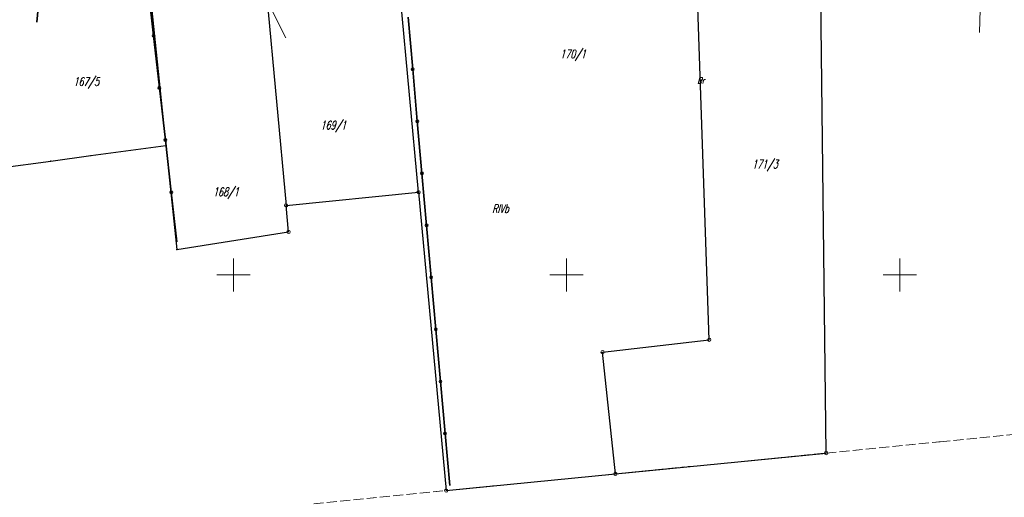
# Model space of a CAD drawing. Header units: metres. Extents: x 8435605 to 8436545, y 5766498 to 5767029.
# Tile 9 of 13: x 8436268 to 8436416, y 5766667 to 5766738. Entities that reach past the tile are written whole.
import ezdxf
from ezdxf.enums import TextEntityAlignment as Align

# ---------------------------------------------------------------- set-up
doc = ezdxf.new("R2010")
doc.units = ezdxf.units.M
doc.header["$MEASUREMENT"] = 0
for name, pattern in [('1', [0]), ('2_1', [0]), ('2_OTRK', [1.75, 1.25, -0.5]), ('4_SUEP_A', [0]), ('GDE', [0]), ('GUK', [2, 1.5, -0.5]), ('GUZ', [1, 0.5, -0.5])]:
    doc.linetypes.add(name, pattern=pattern)
doc.layers.get('0').update_dxf_attribs({"color": 250, "linetype": 'CONTINUOUS', "lineweight": 100})
for name, color, linetype, lineweight in [('Dzialki', 7, 'GDE', 18), ('Kontury', 253, 'GUK', 18), ('Numery_dzialek', 7, 'CONTINUOUS', 13), ('Numery_konturow', 253, 'CONTINUOUS', 13), ('Numery_uzytkow', 253, 'CONTINUOUS', 9), ('OTO_L_0', 252, 'CONTINUOUS', 35), ('OTR_L_1', 253, '2_OTRK', 18), ('Podzial_sekcyjny_krzyze', 253, '1', 18), ('Punkty', 253, 'CONTINUOUS', 18), ('SUEP_L_0', 1, '4_SUEP_A', 18), ('Uzytki', 253, 'GUZ', 18)]:
    doc.layers.add(name, color=color, linetype=linetype, lineweight=lineweight)
doc.styles.get("Standard").update_dxf_attribs({"font": 'Simplex.SHX', "width": 0.75})

# ---------------------------------------------------------------- blocks, each defined once
blk = doc.blocks.new('GRT')
at = {"color": 0, "linetype": 'Continuous'}
blk.add_circle((0, 0), 0.25, dxfattribs=at)
blk = doc.blocks.new('GRO')
at = {"color": 0, "linetype": 'Continuous'}
blk.add_circle((0, 0), 0.045, dxfattribs=at)

msp = doc.modelspace()

# ---------------------------------------------------------------- linework, layer by layer
at = {"layer": 'Dzialki', "color": 4, "lineweight": 30}
for p, q in [((8436371.41, 5766690.26), (8436368.87, 5766764.93)), ((8436327.78, 5766712.42), (8436323.93, 5766753.75)), ((8436388.96, 5766673.25), (8436388.07, 5766751.24)), ((8436304.33, 5766748.87), (8436307.89, 5766710.45)), ((8436287.25, 5766744.62), (8436289.86, 5766719.47)), ((8436278.58, 5766717.93), (8436289.86, 5766719.47)), ((8436289.86, 5766719.47), (8436291.49, 5766703.81)), ((8436272.56, 5766717.12), (8436278.58, 5766717.93)), ((8436265.02, 5766716.09), (8436272.56, 5766717.12)), ((8436307.89, 5766710.45), (8436327.78, 5766712.42)), ((8436327.78, 5766712.42), (8436331.93, 5766667.61)), ((8436308.26, 5766706.47), (8436307.89, 5766710.45)), ((8436291.49, 5766703.81), (8436308.26, 5766706.47)), ((8436355.41, 5766688.42), (8436371.41, 5766690.26)), ((8436357.32, 5766670.12), (8436355.41, 5766688.42)), ((8436357.32, 5766670.12), (8436388.96, 5766673.25)), ((8436331.93, 5766667.61), (8436357.32, 5766670.12))]:
    msp.add_line(p, q, dxfattribs=at)
at = {"layer": 'Kontury'}
for p, q in [((8436406.08, 5766674.94), (8436423.15, 5766676.62)), ((8436388.96, 5766673.25), (8436406.08, 5766674.94)), ((8436357.32, 5766670.12), (8436388.96, 5766673.25)), ((8436331.93, 5766667.61), (8436357.32, 5766670.12)), ((8436312.03, 5766665.64), (8436331.93, 5766667.61))]:
    msp.add_line(p, q, dxfattribs=at)
at = {"layer": 'OTO_L_0'}
for p, q in [((8436288, 5766735.93), (8436287.11, 5766743.77)), ((8436270.65, 5766740.1), (8436270.45, 5766737.96)), ((8436326.19, 5766738.72), (8436326.89, 5766730.9)), ((8436288.88, 5766728.1), (8436288, 5766735.93)), ((8436326.89, 5766730.9), (8436327.58, 5766723.09)), ((8436289.77, 5766720.26), (8436288.88, 5766728.1)), ((8436327.58, 5766723.09), (8436328.28, 5766715.27)), ((8436290.66, 5766712.42), (8436289.77, 5766720.26)), ((8436328.28, 5766715.27), (8436328.98, 5766707.45)), ((8436291.5, 5766704.97), (8436290.66, 5766712.42)), ((8436328.98, 5766707.45), (8436329.67, 5766699.64)), ((8436329.67, 5766699.64), (8436330.37, 5766691.82)), ((8436330.37, 5766691.82), (8436331.07, 5766684)), ((8436331.07, 5766684), (8436331.76, 5766676.19)), ((8436331.76, 5766676.19), (8436332.46, 5766668.37))]:
    msp.add_line(p, q, dxfattribs=at)
for centre in [(8436288, 5766735.93), (8436326.89, 5766730.9), (8436288.88, 5766728.1), (8436327.58, 5766723.09), (8436289.77, 5766720.26), (8436328.28, 5766715.27), (8436290.66, 5766712.42), (8436328.98, 5766707.45), (8436329.67, 5766699.64), (8436330.37, 5766691.82), (8436331.07, 5766684), (8436331.76, 5766676.19)]:
    msp.add_circle(centre, 0.17, dxfattribs=at)
at = {"layer": 'OTR_L_1', "linetype": '2_1'}
msp.add_line((8436412.21, 5766746.69), (8436412, 5766736.42), dxfattribs=at)
at = {"layer": 'Podzial_sekcyjny_krzyze'}
for p, q in [((8436300, 5766697.5), (8436300, 5766702.5)), ((8436350, 5766697.5), (8436350, 5766702.5)), ((8436400, 5766697.5), (8436400, 5766702.5)), ((8436297.5, 5766700), (8436302.5, 5766700)), ((8436347.5, 5766700), (8436352.5, 5766700)), ((8436397.5, 5766700), (8436402.5, 5766700))]:
    msp.add_line(p, q, dxfattribs=at)
at = {"layer": 'SUEP_L_0', "linetype": '4_SUEP_A'}
msp.add_line((8436305.62, 5766740.09), (8436307.85, 5766735.61), dxfattribs=at)
at = {"layer": 'Uzytki'}
for p, q in [((8436406.08, 5766674.94), (8436423.15, 5766676.62)), ((8436388.96, 5766673.25), (8436406.08, 5766674.94)), ((8436357.32, 5766670.12), (8436388.96, 5766673.25)), ((8436331.93, 5766667.61), (8436357.32, 5766670.12)), ((8436312.03, 5766665.64), (8436331.93, 5766667.61))]:
    msp.add_line(p, q, dxfattribs=at)

# ---------------------------------------------------------------- block references
at = {"layer": 'Punkty'}
for name, p in [('GRO', (8436289.86, 5766719.47)), ('GRO', (8436278.58, 5766717.93)), ('GRO', (8436272.56, 5766717.12)), ('GRT', (8436327.78, 5766712.42)), ('GRT', (8436307.89, 5766710.45)), ('GRT', (8436308.26, 5766706.47)), ('GRO', (8436291.49, 5766703.81)), ('GRT', (8436371.41, 5766690.26)), ('GRT', (8436355.41, 5766688.42)), ('GRT', (8436388.96, 5766673.25)), ('GRT', (8436357.32, 5766670.12)), ('GRT', (8436331.93, 5766667.61))]:
    msp.add_blockref(name, p, dxfattribs=at)

# ---------------------------------------------------------------- texts
at = {"layer": 'Numery_dzialek', "color": 4, "lineweight": 30, "oblique": 15, "width": 0.7}
for s, p in [('170/1', (8436349.04, 5766733.84)), ('169/1', (8436313.06, 5766723.14)), ('171/3', (8436377.85, 5766717.28)), ('168/1', (8436296.92, 5766713.12))]:
    msp.add_text(s, height=1.26, dxfattribs=at).set_placement(p, align=Align.TOP_LEFT)
msp.add_text('167/5', height=1.26, dxfattribs=at).set_placement((8436275.97, 5766728.43))
at = {"layer": 'Numery_konturow', "oblique": 15, "width": 0.7}
msp.add_text('RIVb', height=1.26, dxfattribs=at).set_placement((8436338.84, 5766710.6), align=Align.TOP_LEFT)
at = {"layer": 'Numery_uzytkow', "oblique": 15, "width": 0.7}
msp.add_text('Br', height=0.9, dxfattribs=at).set_placement((8436369.64, 5766729.69), align=Align.TOP_LEFT)

doc.saveas('drawing.dxf')
